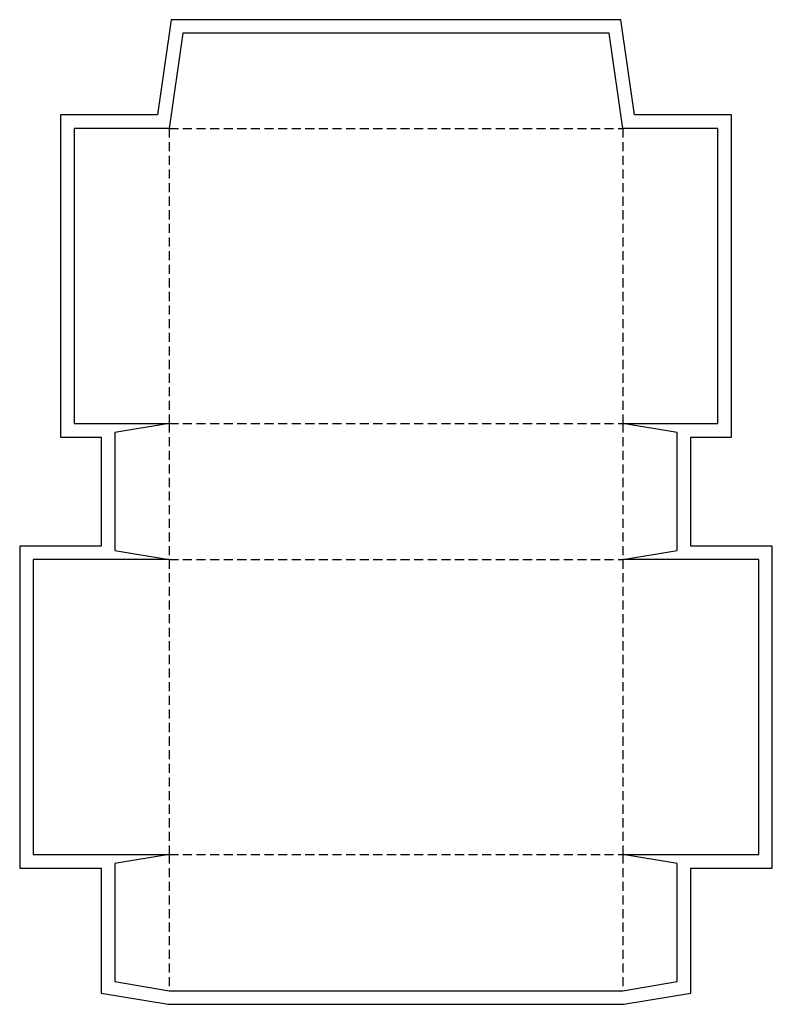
# Model space of a CAD drawing. Header units: millimetres. Extents: x -33 to 133, y -98 to 119.
import ezdxf

# ---------------------------------------------------------------- set-up
doc = ezdxf.new("R2010")
doc.units = ezdxf.units.MM
doc.linetypes.add('FOLD_DASH', pattern=[3, 2, -1])
for name, color, linetype in [('BLEED', 3, 'Continuous'), ('CREASE', 5, 'FOLD_DASH'), ('CUT', 1, 'Continuous')]:
    doc.layers.add(name, color=color, linetype=linetype)

msp = doc.modelspace()

# ---------------------------------------------------------------- linework, layer by layer
at = {"layer": 'BLEED'}
msp.add_lwpolyline([(-24, 27), (-15, 27), (-15, 3), (-33, 3), (-33, -68), (-15, -68), (-15, -95.54), (-0.25, -98), (100.25, -98), (115, -95.54), (115, -68), (133, -68), (133, 3), (115, 3), (115, 27), (124, 27), (124, 98), (102.6, 98), (99.6, 119), (0.4, 119), (-2.6, 98), (-24, 98)], close=True, dxfattribs=at)
at = {"layer": 'CREASE'}
for p, q in [((0, 95), (100, 95)), ((0, 95), (0, 30)), ((100, 95), (100, 30)), ((0, 30), (0, 0)), ((0, 30), (100, 30)), ((100, 30), (100, 0)), ((0, 0), (100, 0)), ((0, 0), (0, -65)), ((100, 0), (100, -65)), ((0, -65), (100, -65)), ((0, -65), (0, -95)), ((100, -65), (100, -95))]:
    msp.add_line(p, q, dxfattribs=at)
at = {"layer": 'CUT'}
msp.add_lwpolyline([(-21, 30), (0, 30), (-12, 28), (-12, 2), (0, 0), (-30, 0), (-30, -65), (0, -65), (-12, -67), (-12, -93), (0, -95), (100, -95), (112, -93), (112, -67), (100, -65), (130, -65), (130, 0), (100, 0), (112, 2), (112, 28), (100, 30), (121, 30), (121, 95), (100, 95), (97, 116), (3, 116), (0, 95), (-21, 95)], close=True, dxfattribs=at)

doc.saveas('drawing.dxf')
